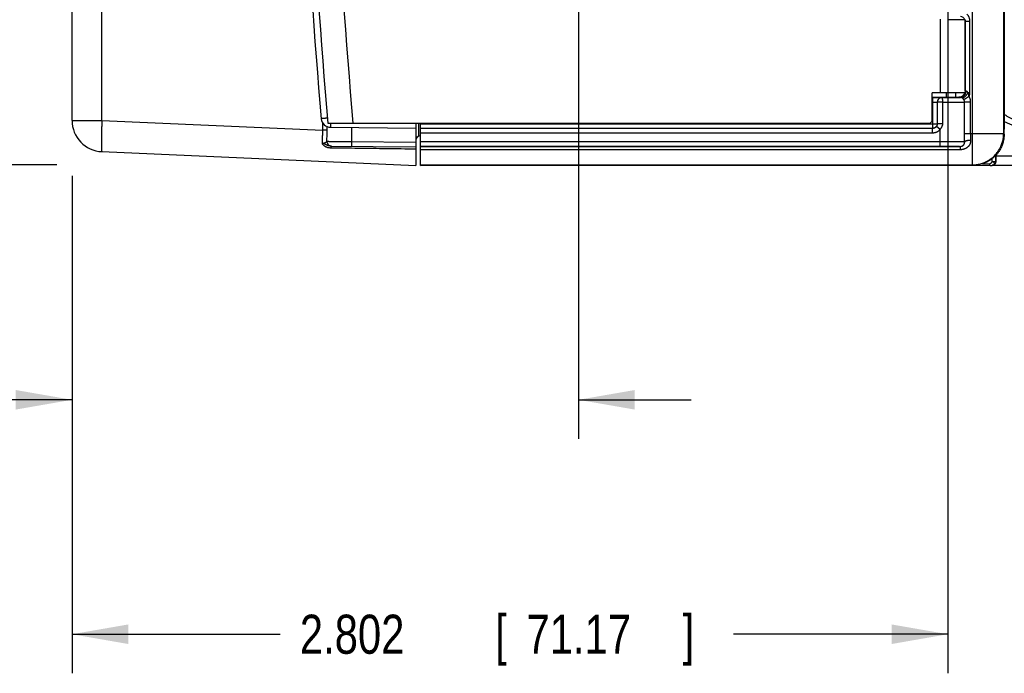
# Model space of a CAD drawing. Header units: inches. Extents: x 0 to 34, y 0 to 22.
# Tile 52 of 83: x 16.8 to 20, y 12.7 to 14.8. Entities that reach past the tile are written whole.
import ezdxf

# ---------------------------------------------------------------- set-up
doc = ezdxf.new("R2010")
doc.units = ezdxf.units.IN
doc.header["$LTSCALE"] = 1.87
doc.header["$MEASUREMENT"] = 0
doc.layers.get('0').update_dxf_attribs({"linetype": 'CONTINUOUS'})
doc.layers.add('DIMENSIONS', color=7, linetype='CONTINUOUS')
doc.styles.get("Standard").update_dxf_attribs({"font": 'txt', "width": 0.8})
doc.dimstyles.new('DIMSTYLE_1', dxfattribs={"dimtxt": 0.125, "dimasz": 0.18, "dimexe": 0.18, "dimexo": 0.0625, "dimgap": 0.09, "dimtad": 0, "dimtih": 1, "dimtoh": 1, "dimdec": 3, "dimzin": 4, "dimdsep": 46, "dimtxsty": 'STANDARD', "dimblk": '_FILLED', "dimblk1": '_FILLED', "dimblk2": '_FILLED', "dimcen": 0.09, "dimadec": 0, "dimazin": 0, "dimtp": 0.01, "dimtm": 0.01, "dimtfac": 1, "dimtdec": 3, "dimtofl": 0, "dimtmove": 0, "dimatfit": 3, "dimldrblk": '_FILLED', "dimfxl": 1, "dimtolj": 1, "dimtzin": 4, "dimarcsym": 0})

# ---------------------------------------------------------------- blocks, each defined once
blk = doc.blocks.new('_FILLED')
at = {"color": 0, "linetype": 'BYBLOCK'}
blk.add_solid([(0, 0), (-1, 0.174), (-1, -0.174)], dxfattribs=at)
blk = doc.blocks.new('*D13')
at = {"layer": 'DIMENSIONS', "color": 2, "linetype": 'CONTINUOUS'}
for p, q in [((19.794, 15.0057), (19.794, 12.741)), ((16.992, 14.3275), (16.992, 12.741)), ((16.992, 12.866), (17.6583, 12.866)), ((19.794, 12.866), (19.1083, 12.866))]:
    blk.add_line(p, q, dxfattribs=at)
at = {"layer": 'DIMENSIONS', "color": 2, "linetype": 'CONTINUOUS', "xscale": 0.18, "yscale": 0.18, "zscale": 0.18, "rotation": 180}
blk.add_blockref('_FILLED', (16.992, 12.866), dxfattribs=at)
at = {"layer": 'DIMENSIONS', "color": 2, "linetype": 'CONTINUOUS', "xscale": 0.18, "yscale": 0.18, "zscale": 0.18}
blk.add_blockref('_FILLED', (19.794, 12.866), dxfattribs=at)
at = {"layer": 'DIMENSIONS', "color": 2, "linetype": 'CONTINUOUS', "width": 0.8}
for s, p in [('2.802', (17.7208, 12.8035)), ('[', (18.3458, 12.8035)), ('71.17', (18.4458, 12.8035)), (']', (18.9458, 12.8035))]:
    blk.add_text(s, height=0.125, dxfattribs=at).set_placement(p)
blk = doc.blocks.new('*D14')
at = {"layer": 'DIMENSIONS', "color": 2, "linetype": 'CONTINUOUS'}
for p, q in [((18.6123, 14.9983), (18.6123, 13.491)), ((16.992, 14.3326), (16.992, 13.491)), ((16.992, 13.616), (16.4647, 13.616)), ((18.6123, 13.616), (18.9723, 13.616))]:
    blk.add_line(p, q, dxfattribs=at)
at = {"layer": 'DIMENSIONS', "color": 2, "linetype": 'CONTINUOUS', "xscale": 0.18, "yscale": 0.18, "zscale": 0.18}
blk.add_blockref('_FILLED', (16.992, 13.616), dxfattribs=at)
at = {"layer": 'DIMENSIONS', "color": 2, "linetype": 'CONTINUOUS', "xscale": 0.18, "yscale": 0.18, "zscale": 0.18, "rotation": 180}
blk.add_blockref('_FILLED', (18.6123, 13.616), dxfattribs=at)
at = {"layer": 'DIMENSIONS', "color": 2, "linetype": 'CONTINUOUS', "width": 0.8}
for s, p in [('1.620', (15.0772, 13.5535)), ('[', (15.7022, 13.5535)), ('41.16', (15.8022, 13.5535)), (']', (16.3022, 13.5535))]:
    blk.add_text(s, height=0.125, dxfattribs=at).set_placement(p)
blk = doc.blocks.new('*D15')
at = {"layer": 'DIMENSIONS', "color": 2, "linetype": 'CONTINUOUS'}
for p, q in [((15.43, 15.8442), (14.9622, 15.8442)), ((15.43, 14.8212), (15.43, 15.8442)), ((18.2925, 15.2748), (15.305, 15.2748)), ((15.43, 15.2748), (15.43, 14.8212)), ((15.43, 14.3677), (15.43, 14.8212)), ((16.9437, 14.3677), (15.305, 14.3677))]:
    blk.add_line(p, q, dxfattribs=at)
at = {"layer": 'DIMENSIONS', "color": 2, "linetype": 'CONTINUOUS', "xscale": 0.18, "yscale": 0.18, "zscale": 0.18}
for p, rotation in [((15.43, 15.2748), 90), ((15.43, 14.3677), 270)]:
    blk.add_blockref('_FILLED', p, dxfattribs=dict(at, rotation=rotation))
at = {"layer": 'DIMENSIONS', "color": 2, "linetype": 'CONTINUOUS', "width": 0.8}
for s, p in [('.907', (13.6747, 15.7817)), ('[', (14.1997, 15.7817)), ('23.04', (14.2997, 15.7817)), (']', (14.7997, 15.7817))]:
    blk.add_text(s, height=0.125, dxfattribs=at).set_placement(p)
blk = doc.blocks.new('*D16')
at = {"layer": 'DIMENSIONS', "color": 2, "linetype": 'CONTINUOUS'}
for p, q in [((19.6738, 15.1105), (16.055, 15.1105)), ((16.18, 15.1105), (16.18, 14.7391)), ((16.18, 14.3677), (16.18, 14.7391)), ((16.18, 14.7391), (16.18, 14.0743)), ((16.942, 14.3677), (16.055, 14.3677)), ((16.18, 14.0743), (15.9365, 14.0743))]:
    blk.add_line(p, q, dxfattribs=at)
at = {"layer": 'DIMENSIONS', "color": 2, "linetype": 'CONTINUOUS', "xscale": 0.18, "yscale": 0.18, "zscale": 0.18}
for p, rotation in [((16.18, 15.1105), 90), ((16.18, 14.3677), 270)]:
    blk.add_blockref('_FILLED', p, dxfattribs=dict(at, rotation=rotation))
at = {"layer": 'DIMENSIONS', "color": 2, "linetype": 'CONTINUOUS', "width": 0.8}
for s, p in [('[', (15.174, 14.0118)), (']', (15.774, 14.0118)), ('.743', (14.649, 14.0118)), ('18.87', (15.274, 14.0118))]:
    blk.add_text(s, height=0.125, dxfattribs=at).set_placement(p)

msp = doc.modelspace()

# ---------------------------------------------------------------- linework, layer by layer
at = {"color": 7, "linetype": 'CONTINUOUS'}
for p, q in [((16.992, 14.5098), (16.992, 17.6913)), ((17.0876, 14.5098), (17.0876, 17.6913)), ((19.8725, 14.3677), (19.8725, 14.9209)), ((19.9725, 14.4677), (19.9725, 14.8916)), ((19.769, 14.8332), (19.769, 14.5985)), ((19.849, 14.832), (19.794, 14.832)), ((19.849, 14.832), (19.849, 14.5985)), ((19.8495, 14.8278), (19.849, 14.8273)), ((19.8495, 14.8278), (19.8645, 14.8278)), ((19.8495, 14.6037), (19.8495, 14.8278)), ((19.8645, 14.5987), (19.8645, 14.8278)), ((19.974, 14.616), (19.9751, 14.6172)), ((19.849, 14.5985), (19.744, 14.5985)), ((19.744, 14.511), (19.744, 14.5985)), ((19.744, 14.5842), (19.829, 14.5842)), ((19.789, 14.5985), (19.789, 14.5842)), ((19.819, 14.5842), (19.819, 14.5985)), ((19.8295, 14.5837), (19.829, 14.5842)), ((19.8495, 14.6037), (19.849, 14.6042)), ((19.8582, 14.5987), (19.8645, 14.5987)), ((19.744, 14.5833), (19.7451, 14.5833)), ((19.744, 14.5683), (19.7451, 14.5683)), ((19.7451, 14.5833), (19.7451, 14.4844)), ((19.7601, 14.568), (19.7602, 14.568)), ((19.7601, 14.568), (19.7601, 14.4994)), ((19.7766, 14.568), (19.7602, 14.568)), ((19.7602, 14.568), (19.7602, 14.4993)), ((19.7751, 14.583), (19.7752, 14.583)), ((19.7766, 14.568), (19.7766, 14.4993)), ((19.8669, 14.5684), (19.8473, 14.5684)), ((19.8473, 14.4677), (19.8473, 14.5684)), ((19.8669, 14.4677), (19.8669, 14.5684)), ((16.992, 14.5098), (17.0876, 14.5098)), ((17.0876, 14.5098), (17.794, 14.479)), ((17.794, 14.479), (17.794, 14.5016)), ((17.8081, 14.479), (17.8081, 14.49)), ((17.8106, 14.501), (19.734, 14.501)), ((18.092, 14.501), (18.092, 14.366)), ((18.1019, 14.4606), (18.1019, 14.501)), ((18.107, 14.366), (18.107, 14.501)), ((18.107, 14.4994), (19.7601, 14.4994)), ((19.769, 14.481), (19.7571, 14.4902)), ((19.7602, 14.4993), (19.7601, 14.4994)), ((19.7766, 14.4993), (19.7602, 14.4993)), ((17.8081, 14.479), (17.794, 14.479)), ((17.8189, 14.4879), (18.092, 14.4855)), ((17.8863, 14.4873), (17.8863, 14.4423)), ((18.1068, 14.4607), (18.107, 14.4607)), ((19.7451, 14.4844), (18.107, 14.4844)), ((19.7452, 14.4843), (18.107, 14.4843)), ((19.7452, 14.4693), (18.107, 14.4693)), ((19.7452, 14.4843), (19.7451, 14.4844)), ((19.7452, 14.4693), (19.7452, 14.4843)), ((19.769, 14.4273), (19.769, 14.481)), ((19.8473, 14.4677), (19.9725, 14.4677)), ((19.974, 14.4662), (19.9725, 14.4677)), ((19.974, 14.4662), (19.974, 14.4815)), ((17.8196, 14.4279), (18.092, 14.4255)), ((17.8863, 14.4423), (18.092, 14.4405)), ((18.107, 14.4423), (19.769, 14.4423)), ((18.107, 14.4273), (19.769, 14.4273)), ((18.107, 14.4267), (19.8339, 14.4267)), ((17.0876, 14.4099), (18.092, 14.366)), ((18.107, 14.4169), (19.8339, 14.4169)), ((19.9469, 14.3979), (19.9469, 14.3778)), ((19.947, 14.3963), (19.947, 14.3979)), ((19.947, 14.3963), (20.1166, 14.3963)), ((18.107, 14.3677), (19.8725, 14.3677)), ((18.107, 14.366), (19.874, 14.3662)), ((19.6612, 14.3662), (19.6655, 14.3661)), ((19.6655, 14.3661), (19.929, 14.366)), ((19.874, 14.3662), (19.8725, 14.3677)), ((19.9048, 14.3711), (19.928, 14.3711)), ((19.929, 14.366), (19.9318, 14.366)), ((19.9318, 14.366), (19.9337, 14.366)), ((19.9337, 14.366), (19.9346, 14.366)), ((19.9346, 14.366), (19.935, 14.366)), ((19.9347, 14.3868), (19.9347, 14.3778)), ((19.9469, 14.3778), (19.9347, 14.3778)), ((19.935, 14.366), (19.9353, 14.366)), ((19.9362, 14.3661), (19.9363, 14.3661)), ((19.9376, 14.3663), (20.1165, 14.3663)), ((19.9404, 14.3673), (19.9408, 14.3675)), ((19.9469, 14.3778), (19.9471, 14.3779))]:
    msp.add_line(p, q, dxfattribs=at)
for points in [[(19.9353, 14.366), (19.9354, 14.366), (19.9356, 14.366), (19.9358, 14.366), (19.936, 14.3661), (19.9363, 14.3661)], [(19.9404, 14.3673), (19.9397, 14.3669), (19.9386, 14.3665), (19.9374, 14.3663), (19.9362, 14.3661)]]:
    msp.add_lwpolyline(points, dxfattribs=at)
for centre, radius, start, end in [((35.7194, 16.1005), 18, 174.94741, 185.05259), ((35.8197, 16.1005), 18.08, 174.92453, 185.07547), ((35.8197, 16.1005), 18, 174.90191, 185.09809), ((19.834, 14.8273), 0.015, 18.4262, 89), ((17.092, 14.5098), 0.1, 179.9912, 267.5), ((17.8192, 14.5179), 0.03, 185.0526, 269.5), ((19.734, 14.511), 0.01, 270, 360), ((18.107, 14.4457), 0.015, 90.5, 180)]:
    msp.add_arc(centre, radius, start, end, dxfattribs=at)
for points, knots in [([(19.974, 14.9327), (19.974, 14.8826), (19.974, 14.7823), (19.974, 14.6319), (19.974, 14.5316), (19.974, 14.4815)], [0, 0, 0, 0, 0.333332, 0.666667, 1, 1, 1, 1]), ([(19.8645, 14.8278), (19.8645, 14.8286), (19.8644, 14.8302), (19.8641, 14.8326), (19.8636, 14.835), (19.863, 14.8374), (19.8621, 14.8397), (19.861, 14.8419), (19.8598, 14.844), (19.8584, 14.846), (19.8568, 14.8479), (19.8557, 14.8491), (19.8551, 14.8496)], [0, 0, 0, 0, 0.098937, 0.198321, 0.298093, 0.398179, 0.498494, 0.598952, 0.699453, 0.799877, 0.9001, 1, 1, 1, 1]), ([(19.8495, 14.8278), (19.8495, 14.8283), (19.8494, 14.8291), (19.8493, 14.8305), (19.8491, 14.8313), (19.849, 14.8318)], [0, 0, 0, 0, 0.333351, 0.666678, 1, 1, 1, 1]), ([(19.829, 14.5842), (19.8296, 14.5842), (19.8308, 14.5843), (19.8324, 14.5845), (19.8334, 14.5847), (19.8338, 14.5848)], [0, 0, 0, 0, 0.373411, 0.746797, 1, 1, 1, 1]), ([(19.8488, 14.5985), (19.8486, 14.5979), (19.8483, 14.5967), (19.8475, 14.595), (19.8467, 14.5934), (19.8456, 14.5918), (19.8444, 14.5904), (19.8431, 14.589), (19.8417, 14.5878), (19.8402, 14.5867), (19.8385, 14.5858), (19.8368, 14.585), (19.835, 14.5844), (19.8332, 14.584), (19.8314, 14.5837), (19.8301, 14.5837), (19.8295, 14.5837)], [0, 0, 0, 0, 0.071428, 0.142857, 0.214286, 0.285715, 0.357144, 0.428573, 0.500003, 0.571432, 0.642861, 0.714289, 0.785718, 0.857146, 0.928573, 1, 1, 1, 1]), ([(19.8338, 14.5848), (19.834, 14.5849), (19.8348, 14.5851), (19.8361, 14.5855), (19.8378, 14.5863), (19.8394, 14.5871), (19.8409, 14.5882), (19.8424, 14.5893), (19.8437, 14.5906), (19.8448, 14.592), (19.8459, 14.5935), (19.8468, 14.5951), (19.8476, 14.5968), (19.848, 14.598), (19.8481, 14.5985)], [0, 0, 0, 0, 0.028428, 0.116747, 0.205066, 0.293386, 0.381706, 0.470028, 0.558351, 0.646676, 0.735003, 0.823333, 0.911665, 1, 1, 1, 1]), ([(19.8514, 14.6035), (19.8514, 14.6029), (19.8513, 14.6016), (19.8511, 14.5996), (19.8506, 14.5977), (19.8501, 14.5959), (19.8493, 14.5941), (19.8484, 14.5924), (19.8474, 14.5909), (19.8463, 14.5894), (19.845, 14.5881), (19.8436, 14.5869), (19.8422, 14.5859), (19.8406, 14.5851), (19.839, 14.5844), (19.8373, 14.5839), (19.8356, 14.5836), (19.8345, 14.5835), (19.8339, 14.5835)], [0, 0, 0, 0, 0.066564, 0.132997, 0.199154, 0.264895, 0.330096, 0.394649, 0.45847, 0.521499, 0.583704, 0.645087, 0.705678, 0.765541, 0.824772, 0.883493, 0.941848, 1, 1, 1, 1]), ([(19.8582, 14.5987), (19.8579, 14.5981), (19.8573, 14.597), (19.8563, 14.5953), (19.8552, 14.5936), (19.8541, 14.592), (19.853, 14.5905), (19.8518, 14.589), (19.8506, 14.5876), (19.8494, 14.5864), (19.8482, 14.5852), (19.847, 14.5842), (19.8458, 14.5833), (19.8447, 14.5826), (19.8436, 14.582), (19.8426, 14.5816), (19.8417, 14.5814), (19.8408, 14.5813), (19.8403, 14.5813), (19.84, 14.5814)], [0, 0, 0, 0, 0.074353, 0.149548, 0.224918, 0.299824, 0.373636, 0.445738, 0.515538, 0.582477, 0.646043, 0.705779, 0.761299, 0.812307, 0.858623, 0.900219, 0.937273, 0.970252, 1, 1, 1, 1]), ([(19.8619, 14.5864), (19.8613, 14.5861), (19.8602, 14.5854), (19.8585, 14.5844), (19.8569, 14.5834), (19.8553, 14.5824), (19.8538, 14.5815), (19.8523, 14.5806), (19.851, 14.5798), (19.8498, 14.579), (19.8486, 14.5783), (19.8476, 14.5777), (19.8468, 14.5772), (19.8461, 14.5768), (19.8455, 14.5764), (19.8452, 14.5762), (19.8451, 14.5761)], [0, 0, 0, 0, 0.100546, 0.200132, 0.297759, 0.392467, 0.48333, 0.569457, 0.650004, 0.72418, 0.791261, 0.850588, 0.901581, 0.943741, 0.976654, 1, 1, 1, 1]), ([(19.8495, 14.6037), (19.8495, 14.6032), (19.8494, 14.6022), (19.8493, 14.6006), (19.8491, 14.5996), (19.849, 14.5991)], [0, 0, 0, 0, 0.333331, 0.666664, 1, 1, 1, 1]), ([(19.8514, 14.6035), (19.8512, 14.6035), (19.8508, 14.6036), (19.8502, 14.6036), (19.8498, 14.6036), (19.8496, 14.6037), (19.8495, 14.6037), (19.8495, 14.6037)], [0, 0, 0, 0, 0.348163, 0.62441, 0.826039, 0.95122, 1, 1, 1, 1]), ([(19.8582, 14.5987), (19.8579, 14.5991), (19.8574, 14.5998), (19.8567, 14.6007), (19.8559, 14.6014), (19.8552, 14.602), (19.8546, 14.6025), (19.8539, 14.6029), (19.8533, 14.6032), (19.8527, 14.6034), (19.852, 14.6035), (19.8516, 14.6035), (19.8514, 14.6035)], [0, 0, 0, 0, 0.159629, 0.297118, 0.4161, 0.520166, 0.612996, 0.697728, 0.777064, 0.853122, 0.927319, 1, 1, 1, 1]), ([(19.8619, 14.5864), (19.8618, 14.5871), (19.8615, 14.5886), (19.861, 14.5909), (19.8602, 14.5934), (19.8593, 14.5961), (19.8586, 14.5978), (19.8582, 14.5987)], [0, 0, 0, 0, 0.16464, 0.352513, 0.557872, 0.775395, 1, 1, 1, 1]), ([(19.8619, 14.5864), (19.8622, 14.5872), (19.8628, 14.5888), (19.8636, 14.5912), (19.8641, 14.5936), (19.8644, 14.5962), (19.8645, 14.5978), (19.8645, 14.5987)], [0, 0, 0, 0, 0.200759, 0.400462, 0.599754, 0.799364, 1, 1, 1, 1]), ([(19.8669, 14.5684), (19.8669, 14.5692), (19.8669, 14.5708), (19.8666, 14.5732), (19.8662, 14.5755), (19.8657, 14.5778), (19.8649, 14.58), (19.8641, 14.5822), (19.863, 14.5844), (19.8623, 14.5857), (19.8619, 14.5864)], [0, 0, 0, 0, 0.124975, 0.249953, 0.374931, 0.4999, 0.624864, 0.749848, 0.874877, 1, 1, 1, 1]), ([(19.7451, 14.5833), (19.746, 14.5833), (19.7477, 14.5833), (19.7502, 14.5833), (19.7527, 14.5833), (19.7552, 14.5833), (19.7577, 14.5833), (19.76, 14.5833), (19.7622, 14.5832), (19.7643, 14.5832), (19.7662, 14.5832), (19.768, 14.5832), (19.7696, 14.5832), (19.771, 14.5832), (19.7722, 14.5831), (19.7732, 14.5831), (19.774, 14.5831), (19.7746, 14.5831), (19.7749, 14.583), (19.7751, 14.5831), (19.7751, 14.583)], [0, 0, 0, 0, 0.084528, 0.169476, 0.253998, 0.337209, 0.418224, 0.496169, 0.570205, 0.639629, 0.704042, 0.76312, 0.816511, 0.863846, 0.904628, 0.938402, 0.964876, 0.98395, 0.995621, 1, 1, 1, 1]), ([(19.7451, 14.5683), (19.7457, 14.5683), (19.7467, 14.5683), (19.7482, 14.5683), (19.7497, 14.5683), (19.7512, 14.5683), (19.7526, 14.5683), (19.7539, 14.5682), (19.7551, 14.5682), (19.7562, 14.5682), (19.7572, 14.5682), (19.758, 14.5682), (19.7588, 14.5681), (19.7593, 14.5681), (19.7597, 14.5681), (19.76, 14.5681), (19.7601, 14.5681), (19.7601, 14.568)], [0, 0, 0, 0, 0.103804, 0.206512, 0.30702, 0.404235, 0.497085, 0.58455, 0.665682, 0.739602, 0.805508, 0.862694, 0.910537, 0.948522, 0.976245, 0.993425, 1, 1, 1, 1]), ([(19.7751, 14.583), (19.7746, 14.583), (19.7736, 14.583), (19.772, 14.5827), (19.7705, 14.5823), (19.769, 14.5818), (19.7676, 14.581), (19.7663, 14.5802), (19.7651, 14.5792), (19.764, 14.5781), (19.763, 14.5769), (19.7621, 14.5755), (19.7614, 14.5741), (19.7608, 14.5727), (19.7604, 14.5712), (19.7602, 14.5696), (19.7601, 14.5686), (19.7601, 14.568)], [0, 0, 0, 0, 0.066665, 0.133331, 0.199998, 0.266665, 0.333332, 0.4, 0.466667, 0.533335, 0.600002, 0.66667, 0.733337, 0.800003, 0.866669, 0.933335, 1, 1, 1, 1]), ([(19.7752, 14.583), (19.7747, 14.583), (19.7737, 14.5829), (19.7723, 14.5827), (19.7709, 14.5824), (19.7696, 14.5819), (19.7683, 14.5813), (19.767, 14.5806), (19.7659, 14.5798), (19.7648, 14.5788), (19.7638, 14.5777), (19.7628, 14.5766), (19.762, 14.5753), (19.7614, 14.5739), (19.7608, 14.5724), (19.7605, 14.571), (19.7602, 14.5695), (19.7602, 14.5685), (19.7602, 14.568)], [0, 0, 0, 0, 0.060805, 0.121794, 0.182821, 0.243607, 0.303951, 0.36428, 0.425107, 0.486841, 0.549748, 0.613681, 0.678323, 0.743337, 0.808374, 0.873074, 0.937071, 1, 1, 1, 1]), ([(19.7752, 14.583), (19.7767, 14.583), (19.7798, 14.583), (19.7843, 14.583), (19.7888, 14.583), (19.7932, 14.583), (19.7975, 14.583), (19.8017, 14.5831), (19.8057, 14.5831), (19.8095, 14.5831), (19.813, 14.5831), (19.8164, 14.5832), (19.8195, 14.5832), (19.8223, 14.5832), (19.8248, 14.5833), (19.8271, 14.5833), (19.829, 14.5833), (19.8306, 14.5834), (19.8319, 14.5834), (19.8329, 14.5834), (19.8335, 14.5835), (19.8338, 14.5835), (19.8339, 14.5835)], [0, 0, 0, 0, 0.07813, 0.155879, 0.232718, 0.308103, 0.38151, 0.452424, 0.520351, 0.584886, 0.645734, 0.702601, 0.755201, 0.803292, 0.846642, 0.885006, 0.918136, 0.945833, 0.967933, 0.98432, 0.994986, 1, 1, 1, 1]), ([(19.7752, 14.583), (19.7752, 14.583), (19.7754, 14.5829), (19.7755, 14.5826), (19.7756, 14.5822), (19.7758, 14.5816), (19.7759, 14.5809), (19.776, 14.58), (19.7761, 14.5791), (19.7762, 14.5779), (19.7763, 14.5767), (19.7764, 14.5754), (19.7765, 14.574), (19.7765, 14.5726), (19.7766, 14.5711), (19.7766, 14.5695), (19.7766, 14.5685), (19.7766, 14.568)], [0, 0, 0, 0, 0.01165, 0.031112, 0.060017, 0.098566, 0.146548, 0.203549, 0.269012, 0.342269, 0.422553, 0.509017, 0.600742, 0.696747, 0.796006, 0.897453, 1, 1, 1, 1]), ([(19.7766, 14.568), (19.7784, 14.568), (19.7819, 14.568), (19.7872, 14.568), (19.7923, 14.568), (19.7974, 14.568), (19.8023, 14.568), (19.8071, 14.5681), (19.8117, 14.5681), (19.8161, 14.5681), (19.8203, 14.5681), (19.8243, 14.5681), (19.8281, 14.5682), (19.8315, 14.5682), (19.8347, 14.5682), (19.8376, 14.5683), (19.8402, 14.5683), (19.8425, 14.5683), (19.8444, 14.5684), (19.846, 14.5684), (19.8469, 14.5684), (19.8473, 14.5684)], [0, 0, 0, 0, 0.075125, 0.149373, 0.222436, 0.294012, 0.363805, 0.43152, 0.49687, 0.559548, 0.619249, 0.67568, 0.728579, 0.777712, 0.822862, 0.863824, 0.90041, 0.932453, 0.959809, 0.982357, 1, 1, 1, 1]), ([(19.8339, 14.5835), (19.8336, 14.5835), (19.833, 14.5836), (19.8321, 14.5836), (19.8313, 14.5836), (19.8307, 14.5836), (19.8302, 14.5836), (19.8298, 14.5836), (19.8296, 14.5837), (19.8295, 14.5837), (19.8295, 14.5837)], [0, 0, 0, 0, 0.226689, 0.425598, 0.595834, 0.736832, 0.848115, 0.929249, 0.979853, 1, 1, 1, 1]), ([(19.84, 14.5814), (19.8398, 14.5815), (19.8394, 14.5818), (19.8387, 14.5822), (19.8381, 14.5825), (19.8375, 14.5828), (19.8368, 14.583), (19.8362, 14.5832), (19.8356, 14.5833), (19.835, 14.5834), (19.8345, 14.5835), (19.8341, 14.5835), (19.8339, 14.5835)], [0, 0, 0, 0, 0.117538, 0.231488, 0.341838, 0.445691, 0.546627, 0.644687, 0.738961, 0.829523, 0.915979, 1, 1, 1, 1]), ([(19.8451, 14.5761), (19.8449, 14.5765), (19.8445, 14.5771), (19.8438, 14.578), (19.843, 14.5788), (19.8423, 14.5796), (19.8415, 14.5803), (19.8408, 14.5809), (19.8403, 14.5812), (19.84, 14.5814)], [0, 0, 0, 0, 0.157873, 0.311764, 0.461019, 0.604975, 0.743048, 0.874757, 1, 1, 1, 1]), ([(19.8473, 14.5684), (19.8473, 14.5689), (19.8473, 14.5698), (19.8471, 14.5711), (19.8468, 14.5724), (19.8464, 14.5737), (19.8458, 14.575), (19.8453, 14.5758), (19.8451, 14.5761)], [0, 0, 0, 0, 0.165227, 0.330875, 0.497061, 0.663899, 0.831507, 1, 1, 1, 1]), ([(19.9739, 14.5306), (19.975, 14.5297), (19.9773, 14.5278), (19.9809, 14.5251), (19.9849, 14.5226), (19.989, 14.5203), (19.9932, 14.5182), (19.9976, 14.5164), (20.002, 14.5149), (20.0066, 14.5136), (20.0112, 14.5126), (20.0159, 14.5119), (20.0206, 14.5115), (20.0237, 14.5114), (20.0253, 14.5114)], [0, 0, 0, 0, 0.074497, 0.158586, 0.242705, 0.326839, 0.410974, 0.49511, 0.579251, 0.663396, 0.747549, 0.831704, 0.915856, 1, 1, 1, 1]), ([(17.0876, 14.5098), (17.0875, 14.5077), (17.0873, 14.5035), (17.0871, 14.4973), (17.0869, 14.4911), (17.0866, 14.485), (17.0865, 14.479), (17.0863, 14.4731), (17.0862, 14.4673), (17.086, 14.4617), (17.0859, 14.4564), (17.0859, 14.4512), (17.0858, 14.4462), (17.0858, 14.4415), (17.0858, 14.4371), (17.0858, 14.4329), (17.0859, 14.4291), (17.0859, 14.4256), (17.086, 14.4224), (17.0861, 14.4195), (17.0863, 14.417), (17.0864, 14.4149), (17.0866, 14.4132), (17.0868, 14.4118), (17.087, 14.4108), (17.0872, 14.4102), (17.0875, 14.4099), (17.0876, 14.4099)], [0, 0, 0, 0, 0.062652, 0.125053, 0.186954, 0.248113, 0.308288, 0.367241, 0.424739, 0.480557, 0.534476, 0.586287, 0.635788, 0.682784, 0.727082, 0.768507, 0.806899, 0.842111, 0.874013, 0.902498, 0.927456, 0.948768, 0.96635, 0.980168, 0.990234, 0.99666, 1, 1, 1, 1]), ([(17.8093, 14.5171), (17.8086, 14.517), (17.8071, 14.5169), (17.8049, 14.5167), (17.8028, 14.5165), (17.8008, 14.5163), (17.7989, 14.5162), (17.7972, 14.516), (17.7956, 14.5159), (17.7942, 14.5157), (17.7929, 14.5156), (17.7919, 14.5155), (17.791, 14.5154), (17.7903, 14.5154), (17.7897, 14.5154), (17.7895, 14.5153), (17.7893, 14.5153), (17.7893, 14.5153)], [0, 0, 0, 0, 0.110986, 0.221344, 0.327056, 0.427132, 0.520792, 0.607505, 0.686759, 0.758055, 0.820903, 0.87485, 0.919507, 0.954556, 0.979755, 0.994933, 1, 1, 1, 1]), ([(17.8188, 14.501), (17.8188, 14.5005), (17.8188, 14.4994), (17.8188, 14.4977), (17.8188, 14.4959), (17.8188, 14.4943), (17.8188, 14.4929), (17.8188, 14.4916), (17.8188, 14.4905), (17.8188, 14.4896), (17.8189, 14.4889), (17.8189, 14.4884), (17.8189, 14.4881), (17.8189, 14.4879), (17.8189, 14.4879)], [0, 0, 0, 0, 0.117629, 0.261827, 0.395449, 0.517581, 0.62739, 0.724127, 0.807132, 0.875837, 0.929778, 0.968589, 0.992019, 1, 1, 1, 1]), ([(19.7601, 14.4994), (19.7601, 14.4988), (19.7601, 14.4978), (19.7598, 14.4962), (19.7594, 14.4947), (19.7589, 14.4932), (19.7581, 14.4918), (19.7573, 14.4905), (19.7563, 14.4893), (19.7552, 14.4882), (19.754, 14.4872), (19.7526, 14.4863), (19.7512, 14.4856), (19.7498, 14.4851), (19.7483, 14.4847), (19.7467, 14.4844), (19.7457, 14.4844), (19.7451, 14.4844)], [0, 0, 0, 0, 0.066665, 0.133331, 0.199997, 0.266664, 0.333331, 0.399999, 0.466666, 0.533334, 0.600001, 0.666669, 0.733336, 0.800003, 0.866669, 0.933335, 1, 1, 1, 1]), ([(19.7571, 14.4902), (19.7568, 14.4898), (19.7561, 14.489), (19.755, 14.4879), (19.7538, 14.487), (19.7525, 14.4862), (19.7511, 14.4855), (19.7497, 14.485), (19.7482, 14.4846), (19.7467, 14.4844), (19.7457, 14.4843), (19.7452, 14.4843)], [0, 0, 0, 0, 0.111103, 0.222204, 0.333304, 0.444412, 0.555521, 0.666636, 0.777759, 0.888882, 1, 1, 1, 1]), ([(19.7602, 14.4993), (19.7602, 14.4989), (19.7601, 14.4979), (19.7599, 14.4965), (19.7596, 14.4951), (19.7591, 14.4938), (19.7586, 14.4925), (19.7579, 14.4913), (19.7573, 14.4905), (19.7571, 14.4902)], [0, 0, 0, 0, 0.141544, 0.285205, 0.42997, 0.574802, 0.718693, 0.860739, 1, 1, 1, 1]), ([(19.7766, 14.4993), (19.7766, 14.4986), (19.7766, 14.4972), (19.7763, 14.4951), (19.7758, 14.493), (19.7752, 14.4909), (19.7743, 14.4888), (19.7732, 14.4867), (19.772, 14.4847), (19.7706, 14.4828), (19.7695, 14.4816), (19.769, 14.481)], [0, 0, 0, 0, 0.100704, 0.204812, 0.312056, 0.422108, 0.534599, 0.649117, 0.765196, 0.882329, 1, 1, 1, 1]), ([(19.9739, 14.5071), (19.9741, 14.507), (19.9757, 14.506), (19.9789, 14.5041), (19.9837, 14.5017), (19.9886, 14.4995), (19.9936, 14.4976), (19.9988, 14.496), (20.004, 14.4947), (20.0092, 14.4937), (20.0146, 14.4929), (20.0199, 14.4925), (20.0235, 14.4924), (20.0253, 14.4924)], [0, 0, 0, 0, 0.00705, 0.10632, 0.205619, 0.304939, 0.404253, 0.503556, 0.602889, 0.702278, 0.801658, 0.90093, 1, 1, 1, 1]), ([(17.793, 14.4368), (17.7931, 14.4387), (17.7932, 14.4426), (17.7934, 14.4486), (17.7936, 14.4546), (17.7938, 14.4606), (17.794, 14.4668), (17.794, 14.4729), (17.794, 14.4769), (17.794, 14.479)], [0, 0, 0, 0, 0.137284, 0.277761, 0.420697, 0.565249, 0.710559, 0.855764, 1, 1, 1, 1]), ([(17.8074, 14.4429), (17.8075, 14.4452), (17.8076, 14.4499), (17.8078, 14.4571), (17.808, 14.4643), (17.8081, 14.4716), (17.8081, 14.4765), (17.8081, 14.479)], [0, 0, 0, 0, 0.193936, 0.392052, 0.593232, 0.796293, 1, 1, 1, 1]), ([(19.769, 14.481), (19.7685, 14.4804), (19.7674, 14.4791), (19.7657, 14.4774), (19.7638, 14.4757), (19.7618, 14.4743), (19.7596, 14.473), (19.7573, 14.4718), (19.7549, 14.4709), (19.7525, 14.4702), (19.7501, 14.4697), (19.7476, 14.4694), (19.746, 14.4693), (19.7452, 14.4693)], [0, 0, 0, 0, 0.088051, 0.1778, 0.268904, 0.360997, 0.45369, 0.546577, 0.639253, 0.731314, 0.822369, 0.912046, 1, 1, 1, 1]), ([(19.8478, 14.4418), (19.8477, 14.4447), (19.8475, 14.4504), (19.8474, 14.459), (19.8473, 14.4648), (19.8473, 14.4677)], [0, 0, 0, 0, 0.332386, 0.665968, 1, 1, 1, 1]), ([(19.8675, 14.4461), (19.8674, 14.4479), (19.8672, 14.4515), (19.8671, 14.4568), (19.867, 14.4623), (19.8669, 14.4659), (19.8669, 14.4677)], [0, 0, 0, 0, 0.248061, 0.49786, 0.748724, 1, 1, 1, 1]), ([(19.8725, 14.3677), (19.8746, 14.3677), (19.879, 14.3678), (19.8855, 14.3685), (19.892, 14.3695), (19.8984, 14.371), (19.9046, 14.3729), (19.9108, 14.3752), (19.9167, 14.3779), (19.9225, 14.381), (19.9281, 14.3845), (19.9334, 14.3883), (19.9384, 14.3924), (19.9432, 14.3969), (19.9477, 14.4017), (19.9519, 14.4068), (19.9557, 14.4121), (19.9591, 14.4176), (19.9622, 14.4234), (19.9649, 14.4294), (19.9672, 14.4355), (19.9691, 14.4418), (19.9706, 14.4481), (19.9717, 14.4546), (19.9723, 14.4611), (19.9725, 14.4655), (19.9725, 14.4677)], [0, 0, 0, 0, 0.041666, 0.083332, 0.124998, 0.166664, 0.208331, 0.249997, 0.291664, 0.333331, 0.374998, 0.416666, 0.458333, 0.5, 0.541667, 0.583334, 0.625002, 0.666669, 0.708336, 0.750003, 0.791669, 0.833336, 0.875002, 0.916668, 0.958334, 1, 1, 1, 1]), ([(19.974, 14.4662), (19.974, 14.464), (19.9738, 14.4596), (19.9732, 14.4531), (19.9721, 14.4467), (19.9706, 14.4403), (19.9687, 14.434), (19.9664, 14.4279), (19.9637, 14.4219), (19.9606, 14.4161), (19.9572, 14.4106), (19.9533, 14.4053), (19.9492, 14.4002), (19.9447, 14.3954), (19.9399, 14.3909), (19.9349, 14.3868), (19.9296, 14.383), (19.924, 14.3795), (19.9182, 14.3764), (19.9123, 14.3737), (19.9061, 14.3714), (19.8999, 14.3695), (19.8935, 14.368), (19.887, 14.367), (19.8805, 14.3663), (19.8761, 14.3662), (19.874, 14.3662)], [0, 0, 0, 0, 0.041643, 0.08335, 0.125031, 0.166648, 0.208339, 0.250043, 0.291673, 0.333329, 0.375035, 0.416703, 0.458322, 0.500019, 0.541716, 0.583335, 0.625001, 0.666705, 0.708358, 0.749984, 0.791685, 0.833371, 0.874984, 0.91666, 0.958362, 1, 1, 1, 1]), ([(17.793, 14.4368), (17.7934, 14.4368), (17.7941, 14.4369), (17.7952, 14.437), (17.7963, 14.4372), (17.7975, 14.4374), (17.7986, 14.4377), (17.7998, 14.438), (17.801, 14.4384), (17.8022, 14.4389), (17.8033, 14.4394), (17.8043, 14.44), (17.8052, 14.4406), (17.806, 14.4412), (17.8067, 14.4418), (17.8071, 14.4423), (17.8074, 14.4427), (17.8074, 14.4429)], [0, 0, 0, 0, 0.06678, 0.135064, 0.205122, 0.277236, 0.351539, 0.427914, 0.505893, 0.584314, 0.661276, 0.734947, 0.803434, 0.864982, 0.918383, 0.963221, 1, 1, 1, 1]), ([(17.8204, 14.4214), (17.8194, 14.4214), (17.8175, 14.4215), (17.8148, 14.4218), (17.8121, 14.4223), (17.8095, 14.4229), (17.8071, 14.4237), (17.8049, 14.4246), (17.803, 14.4255), (17.8015, 14.4264), (17.8001, 14.4273), (17.799, 14.4282), (17.798, 14.429), (17.7972, 14.4297), (17.7965, 14.4305), (17.7959, 14.4311), (17.7954, 14.4318), (17.795, 14.4324), (17.7946, 14.4329), (17.7943, 14.4334), (17.794, 14.4339), (17.7938, 14.4343), (17.7936, 14.4347), (17.7935, 14.4351), (17.7934, 14.4354), (17.7932, 14.4358), (17.7932, 14.4361), (17.7931, 14.4364), (17.793, 14.4366), (17.793, 14.4368), (17.793, 14.4368)], [0, 0, 0, 0, 0.08519, 0.168647, 0.250275, 0.329986, 0.406353, 0.476332, 0.538458, 0.592575, 0.639941, 0.681906, 0.719211, 0.752457, 0.782136, 0.808719, 0.83264, 0.854257, 0.873866, 0.89159, 0.907525, 0.921833, 0.934837, 0.946866, 0.958103, 0.968609, 0.978275, 0.986904, 0.994273, 1, 1, 1, 1]), ([(17.8196, 14.4279), (17.8185, 14.4279), (17.8165, 14.4281), (17.8135, 14.4286), (17.8108, 14.4293), (17.8083, 14.4302), (17.806, 14.4312), (17.8039, 14.4323), (17.8019, 14.4333), (17.8001, 14.4343), (17.7983, 14.4352), (17.796, 14.4363), (17.7942, 14.4366), (17.793, 14.4368)], [0, 0, 0, 0, 0.113812, 0.219888, 0.318702, 0.411739, 0.500367, 0.583769, 0.661523, 0.734359, 0.80385, 0.875626, 1, 1, 1, 1]), ([(17.8074, 14.4429), (17.8074, 14.4424), (17.8075, 14.4414), (17.8077, 14.44), (17.808, 14.4386), (17.8085, 14.4372), (17.8091, 14.4358), (17.8099, 14.4346), (17.8108, 14.4334), (17.8117, 14.4323), (17.8128, 14.4313), (17.814, 14.4304), (17.8152, 14.4297), (17.8165, 14.4291), (17.8179, 14.4285), (17.8188, 14.4283), (17.8193, 14.4282)], [0, 0, 0, 0, 0.071627, 0.143227, 0.214812, 0.286375, 0.357908, 0.429407, 0.500867, 0.572286, 0.643663, 0.714998, 0.786295, 0.857557, 0.92879, 1, 1, 1, 1]), ([(17.8074, 14.4429), (17.8077, 14.4429), (17.8083, 14.4429), (17.8094, 14.4429), (17.8108, 14.4429), (17.8126, 14.4429), (17.8146, 14.4428), (17.817, 14.4428), (17.8197, 14.4428), (17.8227, 14.4428), (17.826, 14.4428), (17.8296, 14.4427), (17.8334, 14.4427), (17.8374, 14.4427), (17.8416, 14.4427), (17.8461, 14.4426), (17.8507, 14.4426), (17.8555, 14.4426), (17.8604, 14.4425), (17.8654, 14.4425), (17.8705, 14.4424), (17.8757, 14.4424), (17.881, 14.4424), (17.8845, 14.4423), (17.8863, 14.4423)], [0, 0, 0, 0, 0.009469, 0.023287, 0.041398, 0.063726, 0.090176, 0.120636, 0.154977, 0.193047, 0.234682, 0.279697, 0.327897, 0.379067, 0.432985, 0.489416, 0.548114, 0.608823, 0.671278, 0.735207, 0.800329, 0.866361, 0.933015, 1, 1, 1, 1]), ([(17.8196, 14.4281), (17.82, 14.4281), (17.8209, 14.4279), (17.8217, 14.4279), (17.8222, 14.4279)], [0, 0, 0, 0, 0.435941, 1, 1, 1, 1]), ([(17.8196, 14.4279), (17.8196, 14.4279), (17.8197, 14.4278), (17.8198, 14.4276), (17.8199, 14.4272), (17.82, 14.4268), (17.8201, 14.4261), (17.8201, 14.4254), (17.8202, 14.4245), (17.8203, 14.4236), (17.8203, 14.4225), (17.8204, 14.4218), (17.8204, 14.4214)], [0, 0, 0, 0, 0.018182, 0.053176, 0.107749, 0.182086, 0.275743, 0.387963, 0.51776, 0.663955, 0.825201, 1, 1, 1, 1]), ([(17.8863, 14.4423), (17.8863, 14.4418), (17.8862, 14.4409), (17.8862, 14.4394), (17.8862, 14.438), (17.8862, 14.4366), (17.8862, 14.4353), (17.8862, 14.434), (17.8862, 14.4328), (17.8862, 14.4318), (17.8862, 14.4308), (17.8862, 14.4299), (17.8862, 14.4292), (17.8862, 14.4285), (17.8862, 14.428), (17.8862, 14.4276), (17.8863, 14.4275), (17.8862, 14.4273), (17.8863, 14.4273)], [0, 0, 0, 0, 0.098005, 0.195065, 0.290246, 0.382632, 0.471333, 0.555495, 0.634307, 0.707012, 0.772908, 0.831361, 0.88181, 0.923768, 0.956833, 0.980688, 0.99511, 1, 1, 1, 1]), ([(19.769, 14.4423), (19.7708, 14.4423), (19.7745, 14.4423), (19.7801, 14.4423), (19.7856, 14.4423), (19.791, 14.4422), (19.7963, 14.4422), (19.8015, 14.4422), (19.8065, 14.4422), (19.8113, 14.4422), (19.816, 14.4422), (19.8203, 14.4421), (19.8245, 14.4421), (19.8284, 14.4421), (19.832, 14.442), (19.8352, 14.442), (19.8382, 14.442), (19.8408, 14.4419), (19.8431, 14.4419), (19.845, 14.4419), (19.8465, 14.4418), (19.8474, 14.4418), (19.8478, 14.4418)], [0, 0, 0, 0, 0.070909, 0.141485, 0.211374, 0.280227, 0.347716, 0.413496, 0.477221, 0.538589, 0.597326, 0.653166, 0.705846, 0.755096, 0.800654, 0.842295, 0.879823, 0.913048, 0.941802, 0.965948, 0.985377, 1, 1, 1, 1]), ([(19.769, 14.4273), (19.7705, 14.4273), (19.7737, 14.4273), (19.7783, 14.4273), (19.783, 14.4273), (19.7875, 14.4272), (19.792, 14.4272), (19.7963, 14.4272), (19.8005, 14.4272), (19.8045, 14.4272), (19.8084, 14.4272), (19.812, 14.4271), (19.8154, 14.4271), (19.8186, 14.4271), (19.8215, 14.427), (19.8241, 14.427), (19.8264, 14.427), (19.8285, 14.4269), (19.8302, 14.4269), (19.8316, 14.4269), (19.8326, 14.4268), (19.8334, 14.4268), (19.8338, 14.4267), (19.8339, 14.4267)], [0, 0, 0, 0, 0.072468, 0.144696, 0.216184, 0.286495, 0.355296, 0.42223, 0.486926, 0.549048, 0.608277, 0.66431, 0.716851, 0.765623, 0.810366, 0.850845, 0.886853, 0.918185, 0.944685, 0.966218, 0.982669, 0.993941, 1, 1, 1, 1]), ([(19.8339, 14.4169), (19.8349, 14.4169), (19.8368, 14.417), (19.8398, 14.4173), (19.8427, 14.4178), (19.8455, 14.4185), (19.8483, 14.4195), (19.8509, 14.4206), (19.8535, 14.4219), (19.8558, 14.4235), (19.8579, 14.4251), (19.8599, 14.4269), (19.8616, 14.4288), (19.8631, 14.4308), (19.8644, 14.4329), (19.8655, 14.435), (19.8663, 14.4372), (19.8669, 14.4395), (19.8673, 14.4417), (19.8675, 14.4439), (19.8675, 14.4454), (19.8675, 14.4461)], [0, 0, 0, 0, 0.059034, 0.118393, 0.177815, 0.23699, 0.295706, 0.353725, 0.410796, 0.466684, 0.521164, 0.574075, 0.625503, 0.675631, 0.724645, 0.772661, 0.819743, 0.865953, 0.911352, 0.955847, 1, 1, 1, 1]), ([(19.8339, 14.4267), (19.8342, 14.4267), (19.8349, 14.4267), (19.836, 14.4269), (19.8371, 14.4271), (19.8382, 14.4273), (19.8393, 14.4277), (19.8404, 14.4283), (19.8416, 14.4289), (19.8427, 14.4297), (19.8438, 14.4307), (19.8448, 14.4318), (19.8457, 14.433), (19.8464, 14.4344), (19.847, 14.4358), (19.8474, 14.4372), (19.8477, 14.4387), (19.8478, 14.4403), (19.8478, 14.4413), (19.8478, 14.4418)], [0, 0, 0, 0, 0.044346, 0.090102, 0.137303, 0.186807, 0.238783, 0.293526, 0.351199, 0.411446, 0.473774, 0.537833, 0.603086, 0.669007, 0.735192, 0.801478, 0.86783, 0.934122, 1, 1, 1, 1]), ([(19.8339, 14.4169), (19.8339, 14.4174), (19.8339, 14.4184), (19.8339, 14.4199), (19.8339, 14.4212), (19.8339, 14.4224), (19.8339, 14.4235), (19.8339, 14.4244), (19.8339, 14.4252), (19.8339, 14.4258), (19.8339, 14.4263), (19.8339, 14.4266), (19.8339, 14.4267), (19.8339, 14.4267)], [0, 0, 0, 0, 0.159069, 0.307712, 0.444629, 0.568622, 0.678606, 0.773619, 0.85283, 0.915546, 0.96122, 0.989454, 1, 1, 1, 1]), ([(19.8675, 14.4461), (19.8668, 14.4461), (19.8656, 14.446), (19.8638, 14.4459), (19.862, 14.4457), (19.8602, 14.4456), (19.8585, 14.4453), (19.8569, 14.4451), (19.8553, 14.4448), (19.8539, 14.4445), (19.8526, 14.4441), (19.8514, 14.4438), (19.8504, 14.4434), (19.8495, 14.443), (19.8488, 14.4426), (19.8482, 14.4422), (19.8479, 14.4419), (19.8478, 14.4418)], [0, 0, 0, 0, 0.091264, 0.181836, 0.270961, 0.357903, 0.441943, 0.522397, 0.598615, 0.669997, 0.735997, 0.796139, 0.850027, 0.897377, 0.938044, 0.972105, 1, 1, 1, 1]), ([(18.092, 14.4178), (18.0609, 14.4182), (17.9996, 14.419), (17.9091, 14.4202), (17.8496, 14.421), (17.8204, 14.4214)], [0, 0, 0, 0, 0.343357, 0.676776, 1, 1, 1, 1]), ([(19.9471, 14.3779), (19.9471, 14.3785), (19.947, 14.3797), (19.947, 14.3816), (19.947, 14.3835), (19.947, 14.3856), (19.947, 14.3876), (19.947, 14.3898), (19.947, 14.3919), (19.947, 14.3941), (19.947, 14.3956), (19.947, 14.3963)], [0, 0, 0, 0, 0.097092, 0.199069, 0.305282, 0.415316, 0.528388, 0.644099, 0.761626, 0.880512, 1, 1, 1, 1]), ([(19.7064, 14.3662), (19.7064, 14.3661), (19.7065, 14.3661), (19.7065, 14.366), (19.7065, 14.366)], [0, 0, 0, 0, 0.698275, 1, 1, 1, 1]), ([(19.9347, 14.3778), (19.9347, 14.3776), (19.9347, 14.3772), (19.9345, 14.3766), (19.9343, 14.376), (19.9341, 14.3754), (19.9338, 14.3748), (19.9334, 14.3743), (19.933, 14.3737), (19.9325, 14.3732), (19.9321, 14.3728), (19.9314, 14.3722), (19.9306, 14.3718), (19.9298, 14.3714), (19.9292, 14.3712), (19.9286, 14.3711), (19.9282, 14.3711), (19.928, 14.3711)], [0, 0, 0, 0, 0.059921, 0.120834, 0.182792, 0.245731, 0.3095, 0.373883, 0.438625, 0.503449, 0.568077, 0.632245, 0.758216, 0.81988, 0.880604, 0.940538, 1, 1, 1, 1]), ([(19.9282, 14.366), (19.9282, 14.366), (19.9282, 14.366), (19.9282, 14.366), (19.9282, 14.366), (19.9282, 14.366), (19.9282, 14.366), (19.9282, 14.366), (19.9282, 14.366), (19.9282, 14.3661), (19.9282, 14.3661), (19.9281, 14.3662), (19.9281, 14.3663), (19.9281, 14.3664), (19.9281, 14.3665), (19.9281, 14.3666), (19.9281, 14.3668), (19.9281, 14.3671), (19.9281, 14.3675), (19.9281, 14.3678), (19.928, 14.3682), (19.928, 14.3687), (19.928, 14.3691), (19.928, 14.3696), (19.928, 14.3703), (19.928, 14.3708), (19.928, 14.3711)], [0, 0, 0, 0, 0.00056, 0.001666, 0.003228, 0.005321, 0.007977, 0.011208, 0.015022, 0.019423, 0.029986, 0.042882, 0.058086, 0.075568, 0.095294, 0.117214, 0.167416, 0.225709, 0.291517, 0.364216, 0.44309, 0.527383, 0.616268, 0.708887, 0.804336, 1, 1, 1, 1]), ([(19.9406, 14.3675), (19.9408, 14.3677), (19.9412, 14.368), (19.9418, 14.3685), (19.9422, 14.369), (19.9426, 14.3696), (19.9429, 14.3702), (19.9431, 14.3709), (19.9432, 14.3715), (19.9432, 14.3721), (19.9431, 14.3728), (19.9429, 14.3734), (19.9426, 14.374), (19.9423, 14.3745), (19.9418, 14.3751), (19.9412, 14.3756), (19.9406, 14.3761), (19.9399, 14.3765), (19.9392, 14.3768), (19.9384, 14.3772), (19.9376, 14.3774), (19.9367, 14.3776), (19.9357, 14.3778), (19.935, 14.3778), (19.9347, 14.3778)], [0, 0, 0, 0, 0.044384, 0.088625, 0.13223, 0.174321, 0.215118, 0.25508, 0.294183, 0.332592, 0.37069, 0.408827, 0.447765, 0.488365, 0.531037, 0.575837, 0.622625, 0.671058, 0.720802, 0.772027, 0.825078, 0.8804, 0.938542, 1, 1, 1, 1]), ([(19.9363, 14.3661), (19.9365, 14.3661), (19.9368, 14.3661), (19.9371, 14.3662), (19.9372, 14.3662)], [0, 0, 0, 0, 0.683454, 1, 1, 1, 1]), ([(19.9376, 14.3663), (19.9377, 14.3663), (19.9378, 14.3663), (19.938, 14.3664), (19.9381, 14.3664)], [0, 0, 0, 0, 0.321101, 1, 1, 1, 1]), ([(19.9381, 14.3664), (19.9382, 14.3665), (19.9387, 14.3666), (19.9393, 14.3668), (19.9398, 14.367), (19.94, 14.3672)], [0, 0, 0, 0, 0.243728, 0.629114, 1, 1, 1, 1]), ([(19.9469, 14.3778), (19.9469, 14.3775), (19.9469, 14.3767), (19.9467, 14.3755), (19.9464, 14.3744), (19.9461, 14.3733), (19.9456, 14.3723), (19.945, 14.3713), (19.9443, 14.3703), (19.9435, 14.3695), (19.9426, 14.3687), (19.9417, 14.368), (19.9409, 14.3676), (19.9405, 14.3673), (19.9404, 14.3673)], [0, 0, 0, 0, 0.08832, 0.176752, 0.265398, 0.354163, 0.442867, 0.531567, 0.620278, 0.709006, 0.797723, 0.886439, 0.975157, 1, 1, 1, 1]), ([(19.9471, 14.3779), (19.9471, 14.3775), (19.947, 14.3768), (19.9469, 14.3757), (19.9466, 14.3745), (19.9463, 14.3734), (19.9458, 14.3723), (19.9451, 14.3712), (19.9443, 14.3702), (19.9434, 14.3693), (19.9424, 14.3684), (19.9415, 14.3678), (19.9409, 14.3675), (19.9408, 14.3675)], [0, 0, 0, 0, 0.085671, 0.173886, 0.264443, 0.356992, 0.451825, 0.549331, 0.649409, 0.752262, 0.857854, 0.965806, 1, 1, 1, 1])]:
    msp.add_open_spline(points, degree=3, knots=knots, dxfattribs=at)
for points in [[(17.8193, 14.4282), (17.8194, 14.4282), (17.8195, 14.4282), (17.8196, 14.4281)], [(19.9372, 14.3662), (19.9373, 14.3662), (19.9375, 14.3663), (19.9376, 14.3663)], [(19.94, 14.3672), (19.9402, 14.3673), (19.9404, 14.3674), (19.9406, 14.3675)]]:
    msp.add_open_spline(points, degree=3, dxfattribs=at)

# ---------------------------------------------------------------- dimensions: what is measured, and where the dimension line sits
at = {"layer": 'DIMENSIONS', "color": 2, "linetype": 'CONTINUOUS'}
for base, p1, p2, picture, middle in [((15.43, 15.2748), (16.9437, 14.3677), (18.2925, 15.2748), '*D15', (14.2872, 15.8442)), ((16.18, 15.1105), (16.942, 14.3677), (19.6738, 15.1105), '*D16', (15.2615, 14.0743))]:
    dim = msp.add_linear_dim(base=base, p1=p1, p2=p2, angle=90, dimstyle='DIMSTYLE_1', dxfattribs=at)
    dim.commit()
    dim.dimension.update_dxf_attribs({"geometry": picture, "text_midpoint": middle, "dimtype": 160})
for base, p1, p2, picture, middle in [((18.6123, 13.616), (16.992, 14.3326), (18.6123, 14.9983), '*D14', (15.7397, 13.616)), ((19.794, 12.866), (16.992, 14.3275), (19.794, 15.0057), '*D13', (18.3833, 12.866))]:
    dim = msp.add_linear_dim(base=base, p1=p1, p2=p2, dimstyle='DIMSTYLE_1', dxfattribs=at)
    dim.commit()
    dim.dimension.update_dxf_attribs({"geometry": picture, "text_midpoint": middle, "dimtype": 160})

doc.saveas('drawing.dxf')
